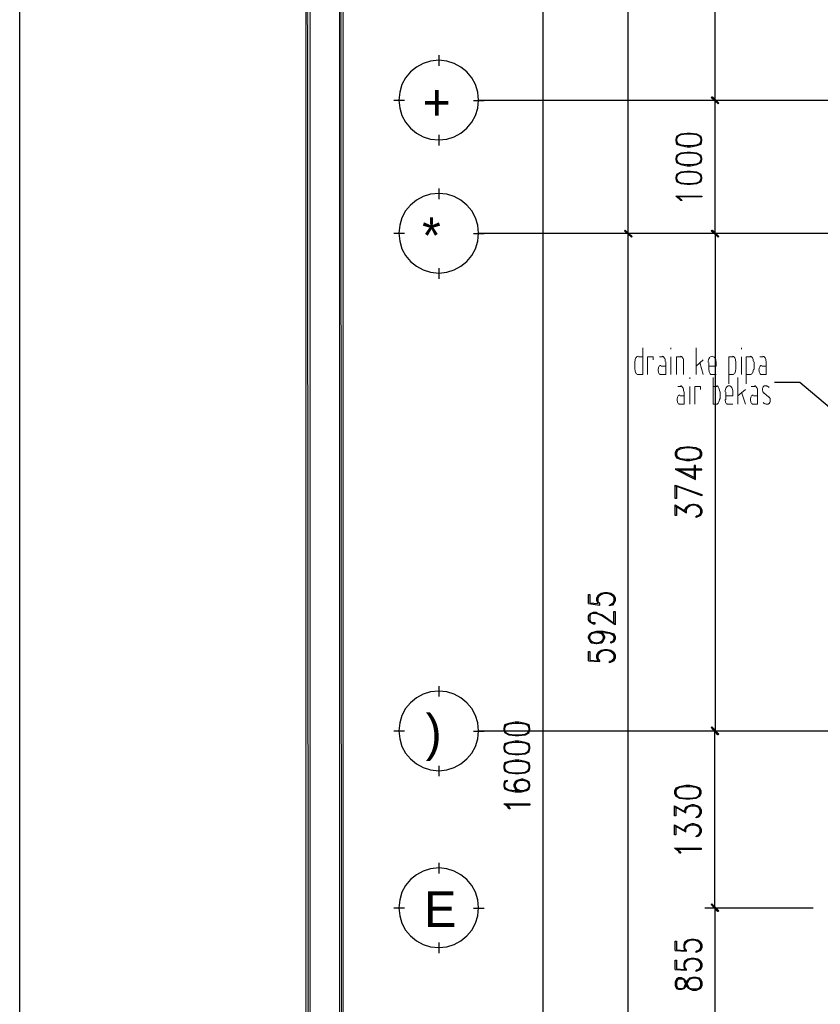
# Model space of a CAD drawing. Header units: millimetres. Extents: x 0 to 420, y 0 to 297.
# Tile 3 of 79: x 0 to 48, y 133 to 192. Entities that reach past the tile are written whole.
import ezdxf

# ---------------------------------------------------------------- set-up
doc = ezdxf.new("R2010")
doc.units = ezdxf.units.MM
for name, color, linetype in [('FILL_000000', 7, 'Continuous'), ('LINE_000000', 7, 'Continuous'), ('TEXT', 7, 'Continuous')]:
    doc.layers.add(name, color=color, linetype=linetype)

msp = doc.modelspace()

# ---------------------------------------------------------------- hatches: boundary and pattern name
at = {"layer": 'FILL_000000'}
h = msp.add_hatch(color=7, dxfattribs=at)
h.dxf.hatch_style = 1
h.paths.add_polyline_path([(17.653, 288.84), (17.399, 289.052), (17.653, 8.086), (17.653, 288.84)])
h = msp.add_hatch(color=7, dxfattribs=at)
h.dxf.hatch_style = 1
h.paths.add_polyline_path([(17.399, 289.052), (17.653, 8.086), (17.399, 7.874), (17.399, 289.052)])
h = msp.add_hatch(color=7, dxfattribs=at)
h.dxf.hatch_style = 1
h.paths.add_polyline_path([(19.643, 286.808), (19.431, 287.062), (19.643, 10.118), (19.643, 286.808)])
h = msp.add_hatch(color=7, dxfattribs=at)
h.dxf.hatch_style = 1
h.paths.add_polyline_path([(19.431, 287.062), (19.643, 10.118), (19.431, 9.864), (19.431, 287.062)])
h = msp.add_hatch(color=7, dxfattribs=at)
h.dxf.hatch_style = 1
h.paths.add_polyline_path([(41.783, 187.452), (41.741, 187.41), (42.206, 187.071), (41.783, 187.452)])
h = msp.add_hatch(color=7, dxfattribs=at)
h.dxf.hatch_style = 1
h.paths.add_polyline_path([(41.741, 187.41), (42.206, 187.071), (42.164, 187.029), (41.741, 187.41)])
h = msp.add_hatch(color=7, dxfattribs=at)
h.dxf.hatch_style = 1
h.paths.add_polyline_path([(42.206, 187.071), (41.783, 187.41), (41.825, 187.452), (42.206, 187.071)])
h = msp.add_hatch(color=7, dxfattribs=at)
h.dxf.hatch_style = 1
h.paths.add_polyline_path([(42.164, 187.029), (42.206, 187.071), (41.783, 187.41), (42.164, 187.029)])
h = msp.add_hatch(color=7, dxfattribs=at)
h.dxf.hatch_style = 1
h.paths.add_polyline_path([(36.576, 179.451), (36.534, 179.409), (36.999, 179.07), (36.576, 179.451)])
h = msp.add_hatch(color=7, dxfattribs=at)
h.dxf.hatch_style = 1
h.paths.add_polyline_path([(36.999, 179.07), (36.534, 179.409), (36.576, 179.451), (36.999, 179.07)])
h = msp.add_hatch(color=7, dxfattribs=at)
h.dxf.hatch_style = 1
h.paths.add_polyline_path([(36.534, 179.409), (36.999, 179.07), (36.957, 179.028), (36.534, 179.409)])
h = msp.add_hatch(color=7, dxfattribs=at)
h.dxf.hatch_style = 1
h.paths.add_polyline_path([(36.957, 179.028), (36.999, 179.07), (36.534, 179.409), (36.957, 179.028)])
h = msp.add_hatch(color=7, dxfattribs=at)
h.dxf.hatch_style = 1
h.paths.add_polyline_path([(42.206, 179.07), (41.741, 179.409), (41.783, 179.451), (42.206, 179.07)])
h = msp.add_hatch(color=7, dxfattribs=at)
h.dxf.hatch_style = 1
h.paths.add_polyline_path([(42.164, 179.028), (42.206, 179.07), (41.741, 179.409), (42.164, 179.028)])
h = msp.add_hatch(color=7, dxfattribs=at)
h.dxf.hatch_style = 1
h.paths.add_polyline_path([(41.825, 179.451), (41.783, 179.409), (42.206, 179.07), (41.825, 179.451)])
h = msp.add_hatch(color=7, dxfattribs=at)
h.dxf.hatch_style = 1
h.paths.add_polyline_path([(41.783, 179.409), (42.206, 179.07), (42.164, 179.028), (41.783, 179.409)])
h = msp.add_hatch(color=7, dxfattribs=at)
h.dxf.hatch_style = 1
h.paths.add_polyline_path([(41.783, 149.606), (41.741, 149.564), (42.206, 149.183), (41.783, 149.606)])
h = msp.add_hatch(color=7, dxfattribs=at)
h.dxf.hatch_style = 1
h.paths.add_polyline_path([(42.164, 149.183), (41.741, 149.564), (41.783, 149.606), (42.164, 149.183)])
h = msp.add_hatch(color=7, dxfattribs=at)
h.dxf.hatch_style = 1
h.paths.add_polyline_path([(41.741, 149.564), (42.206, 149.183), (42.164, 149.14), (41.741, 149.564)])
h = msp.add_hatch(color=7, dxfattribs=at)
h.dxf.hatch_style = 1
h.paths.add_polyline_path([(42.122, 149.14), (42.164, 149.183), (41.741, 149.564), (42.122, 149.14)])
h = msp.add_hatch(color=7, dxfattribs=at)
h.dxf.hatch_style = 1
h.paths.add_polyline_path([(42.206, 138.557), (41.741, 138.938), (41.783, 138.98), (42.206, 138.557)])
h = msp.add_hatch(color=7, dxfattribs=at)
h.dxf.hatch_style = 1
h.paths.add_polyline_path([(41.783, 138.98), (41.741, 138.938), (42.164, 138.557), (41.783, 138.98)])
h = msp.add_hatch(color=7, dxfattribs=at)
h.dxf.hatch_style = 1
h.paths.add_polyline_path([(42.164, 138.515), (42.206, 138.557), (41.741, 138.938), (42.164, 138.515)])
h = msp.add_hatch(color=7, dxfattribs=at)
h.dxf.hatch_style = 1
h.paths.add_polyline_path([(41.741, 138.938), (42.164, 138.557), (42.122, 138.515), (41.741, 138.938)])

# ---------------------------------------------------------------- linework, layer by layer
at = {"layer": 'LINE_000000', "lineweight": 25}
for p, q in [((31.665, 83.354), (31.665, 211.201)), ((36.745, 211.201), (36.745, 179.239)), ((41.995, 187.24), (41.995, 211.201)), ((25.4, 189.315), (25.4, 189.95)), ((23.326, 187.24), (22.691, 187.24)), ((27.474, 187.24), (28.109, 187.24)), ((120.735, 187.24), (27.813, 187.24)), ((47.879, 187.24), (41.36, 187.24)), ((47.921, 187.24), (41.402, 187.24)), ((41.995, 179.239), (41.995, 187.24)), ((25.4, 184.531), (25.4, 185.166)), ((25.4, 181.314), (25.4, 181.949)), ((23.326, 179.239), (22.691, 179.239)), ((27.474, 179.239), (28.109, 179.239)), ((125.688, 179.239), (27.813, 179.239)), ((40.598, 179.239), (36.153, 179.239)), ((40.598, 179.239), (36.153, 179.239)), ((36.745, 179.239), (36.745, 131.911)), ((47.921, 179.239), (41.36, 179.239)), ((47.921, 179.239), (41.402, 179.239)), ((41.995, 179.239), (41.995, 149.352)), ((25.4, 176.53), (25.4, 177.165)), ((39.582, 162.899), (40.259, 162.475)), ((41.106, 162.433), (40.936, 162.264)), ((34.375, 157.014), (35.052, 156.93)), ((35.899, 157.099), (35.729, 156.93)), ((34.375, 153.585), (35.052, 153.543)), ((35.899, 153.712), (35.729, 153.543)), ((25.4, 151.426), (25.4, 152.061)), ((23.326, 149.352), (22.691, 149.352)), ((27.474, 149.352), (28.109, 149.352)), ((120.311, 149.352), (27.813, 149.352)), ((47.879, 149.352), (41.36, 149.352)), ((47.075, 149.352), (41.36, 149.352)), ((41.952, 149.352), (41.952, 138.726)), ((25.4, 146.643), (25.4, 147.278)), ((39.539, 144.822), (40.217, 144.441)), ((41.063, 144.357), (40.936, 144.187)), ((39.539, 143.679), (40.217, 143.298)), ((41.063, 143.214), (40.936, 143.044)), ((25.4, 140.801), (25.4, 141.436)), ((23.326, 138.726), (22.691, 138.726)), ((27.474, 138.726), (28.109, 138.726)), ((47.879, 138.726), (41.36, 138.726)), ((47.075, 138.726), (41.36, 138.726)), ((41.995, 131.911), (41.995, 138.726)), ((25.4, 136.017), (25.4, 136.652)), ((39.582, 136.186), (40.259, 136.144)), ((41.106, 136.313), (40.936, 136.144)), ((39.582, 135.043), (40.259, 135.001)), ((41.106, 135.17), (40.936, 135.001)), ((41.106, 134.366), (40.936, 134.535)), ((40.936, 133.858), (41.106, 134.027))]:
    msp.add_line(p, q, dxfattribs=at)
at = {"layer": 'LINE_000000', "lineweight": 13}
for p, q in [((39.328, 172.297), (39.328, 172.381)), ((40.852, 170.773), (40.852, 172.381)), ((43.561, 172.297), (43.561, 172.381)), ((37.169, 171.069), (37.169, 171.535)), ((37.38, 171.831), (37.634, 171.831)), ((38.65, 171.831), (38.82, 171.831)), ((39.328, 170.773), (39.328, 171.831)), ((40.09, 171.535), (40.09, 170.773)), ((41.275, 171.662), (40.852, 171.281)), ((43.222, 171.535), (43.222, 171.069)), ((43.561, 170.773), (43.561, 171.831)), ((44.323, 171.535), (44.323, 171.069)), ((44.662, 171.831), (44.873, 171.831)), ((38.735, 171.281), (39.031, 171.281)), ((41.063, 171.492), (41.275, 170.773)), ((41.614, 171.027), (41.614, 171.492)), ((44.789, 171.281), (45.043, 171.281)), ((40.471, 170.519), (40.471, 170.603)), ((42.037, 170.773), (41.783, 170.773)), ((43.053, 170.773), (42.799, 170.773)), ((43.349, 168.995), (43.349, 170.603)), ((44.111, 170.773), (43.857, 170.773)), ((39.751, 170.053), (39.92, 170.053)), ((40.471, 168.995), (40.471, 170.053)), ((42.079, 170.053), (41.868, 170.053)), ((42.291, 169.291), (42.291, 169.757)), ((43.815, 169.884), (43.349, 169.503)), ((44.154, 170.053), (44.365, 170.053)), ((39.878, 169.503), (40.132, 169.503)), ((42.63, 169.249), (42.63, 169.714)), ((43.561, 169.714), (43.815, 168.995)), ((44.281, 169.503), (44.535, 169.503)), ((44.916, 169.672), (45.212, 169.418)), ((43.053, 168.995), (42.757, 168.995))]:
    msp.add_line(p, q, dxfattribs=at)
at = {"layer": 'LINE_000000', "lineweight": 25}
for points in [[(0.212, 0), (0.212, 296.926), (420.158, 296.926), (420.158, 0), (0.212, 0)], [(27.771, 187.262), (27.722, 187.744), (27.583, 188.193), (27.362, 188.599), (27.07, 188.953), (26.716, 189.245), (26.31, 189.465), (25.861, 189.605), (25.379, 189.653), (24.897, 189.605), (24.448, 189.465), (24.042, 189.245), (23.688, 188.953), (23.396, 188.599), (23.175, 188.193), (23.036, 187.744), (22.987, 187.262), (23.036, 186.779), (23.175, 186.33), (23.396, 185.924), (23.688, 185.57), (24.042, 185.278), (24.448, 185.058), (24.897, 184.918), (25.379, 184.87), (25.861, 184.918), (26.31, 185.058), (26.716, 185.278), (27.07, 185.57), (27.362, 185.924), (27.583, 186.33), (27.722, 186.779), (27.771, 187.262)], [(39.624, 184.827), (39.666, 184.616), (39.92, 184.531), (40.301, 184.446), (40.513, 184.446), (40.894, 184.531), (41.148, 184.616), (41.19, 184.827), (41.19, 184.912), (41.148, 185.081), (40.894, 185.208), (40.513, 185.251), (40.301, 185.251), (39.92, 185.208), (39.666, 185.081), (39.624, 184.912), (39.624, 184.827)], [(39.624, 183.684), (39.666, 183.515), (39.92, 183.388), (40.301, 183.303), (40.513, 183.303), (40.894, 183.388), (41.148, 183.515), (41.19, 183.684), (41.19, 183.769), (41.148, 183.938), (40.894, 184.065), (40.513, 184.108), (40.301, 184.108), (39.92, 184.065), (39.666, 183.938), (39.624, 183.769), (39.624, 183.684)], [(39.624, 182.541), (39.666, 182.372), (39.92, 182.245), (40.301, 182.203), (40.513, 182.203), (40.894, 182.245), (41.148, 182.372), (41.19, 182.541), (41.19, 182.626), (41.148, 182.795), (40.894, 182.922), (40.513, 182.965), (40.301, 182.965), (39.92, 182.922), (39.666, 182.795), (39.624, 182.626), (39.624, 182.541)], [(27.771, 179.26), (27.722, 179.743), (27.583, 180.191), (27.362, 180.598), (27.07, 180.952), (26.716, 181.244), (26.31, 181.464), (25.861, 181.604), (25.379, 181.652), (24.897, 181.604), (24.448, 181.464), (24.042, 181.244), (23.688, 180.952), (23.396, 180.598), (23.175, 180.191), (23.036, 179.743), (22.987, 179.26), (23.036, 178.778), (23.175, 178.329), (23.396, 177.923), (23.688, 177.569), (24.042, 177.277), (24.448, 177.057), (24.897, 176.917), (25.379, 176.869), (25.861, 176.917), (26.31, 177.057), (26.716, 177.277), (27.07, 177.569), (27.362, 177.923), (27.583, 178.329), (27.722, 178.778), (27.771, 179.26)], [(41.19, 181.483), (41.19, 181.441), (39.751, 181.441), (39.92, 181.314), (40.005, 181.229), (39.92, 181.229), (39.836, 181.314), (39.624, 181.483), (41.19, 181.483)], [(39.582, 165.947), (39.666, 165.777), (39.878, 165.693), (40.259, 165.608), (40.471, 165.608), (40.852, 165.693), (41.106, 165.777), (41.19, 165.947), (41.19, 166.074), (41.106, 166.243), (40.852, 166.37), (40.471, 166.412), (40.259, 166.412), (39.878, 166.37), (39.666, 166.243), (39.582, 166.074), (39.582, 165.947)], [(27.771, 149.373), (27.722, 149.855), (27.583, 150.304), (27.362, 150.71), (27.07, 151.064), (26.716, 151.357), (26.31, 151.577), (25.861, 151.716), (25.379, 151.765), (24.897, 151.716), (24.448, 151.577), (24.042, 151.357), (23.688, 151.064), (23.396, 150.71), (23.175, 150.304), (23.036, 149.855), (22.987, 149.373), (23.036, 148.891), (23.175, 148.442), (23.396, 148.036), (23.688, 147.682), (24.042, 147.39), (24.448, 147.169), (24.897, 147.03), (25.379, 146.981), (25.861, 147.03), (26.31, 147.169), (26.716, 147.39), (27.07, 147.682), (27.362, 148.036), (27.583, 148.442), (27.722, 148.891), (27.771, 149.373)], [(29.295, 149.437), (29.337, 149.267), (29.591, 149.14), (29.972, 149.098), (30.184, 149.098), (30.565, 149.14), (30.819, 149.267), (30.861, 149.437), (30.861, 149.521), (30.819, 149.733), (30.565, 149.818), (30.184, 149.902), (29.972, 149.902), (29.591, 149.818), (29.337, 149.733), (29.295, 149.521), (29.295, 149.437)], [(29.295, 148.294), (29.337, 148.124), (29.591, 147.997), (29.972, 147.955), (30.184, 147.955), (30.565, 147.997), (30.819, 148.124), (30.861, 148.294), (30.861, 148.421), (30.819, 148.59), (30.565, 148.675), (30.184, 148.759), (29.972, 148.759), (29.591, 148.675), (29.337, 148.59), (29.295, 148.421), (29.295, 148.294)], [(29.295, 147.151), (29.337, 146.981), (29.591, 146.854), (29.972, 146.812), (30.184, 146.812), (30.565, 146.854), (30.819, 146.981), (30.861, 147.151), (30.861, 147.278), (30.819, 147.447), (30.565, 147.532), (30.184, 147.616), (29.972, 147.616), (29.591, 147.532), (29.337, 147.447), (29.295, 147.278), (29.295, 147.151)], [(39.539, 145.627), (39.624, 145.457), (39.836, 145.33), (40.217, 145.288), (40.471, 145.288), (40.852, 145.33), (41.063, 145.457), (41.148, 145.627), (41.148, 145.754), (41.063, 145.923), (40.852, 146.008), (40.471, 146.092), (40.217, 146.092), (39.836, 146.008), (39.624, 145.923), (39.539, 145.754), (39.539, 145.627)], [(30.861, 144.992), (30.861, 144.907), (29.422, 144.907), (29.591, 144.822), (29.676, 144.695), (29.591, 144.695), (29.506, 144.822), (29.295, 144.992), (30.861, 144.992)], [(41.148, 142.325), (41.148, 142.24), (39.709, 142.24), (39.836, 142.155), (39.92, 142.028), (39.836, 142.028), (39.793, 142.155), (39.539, 142.325), (41.148, 142.325)], [(27.771, 138.747), (27.722, 139.23), (27.583, 139.679), (27.362, 140.085), (27.07, 140.439), (26.716, 140.731), (26.31, 140.951), (25.861, 141.091), (25.379, 141.139), (24.897, 141.091), (24.448, 140.951), (24.042, 140.731), (23.688, 140.439), (23.396, 140.085), (23.175, 139.679), (23.036, 139.23), (22.987, 138.747), (23.036, 138.265), (23.175, 137.816), (23.396, 137.41), (23.688, 137.056), (24.042, 136.764), (24.448, 136.544), (24.897, 136.404), (25.379, 136.356), (25.861, 136.404), (26.31, 136.544), (26.716, 136.764), (27.07, 137.056), (27.362, 137.41), (27.583, 137.816), (27.722, 138.265), (27.771, 138.747)], [(39.582, 134.07), (39.666, 133.9), (39.793, 133.858), (39.963, 133.858), (40.132, 133.9), (40.174, 133.943), (40.259, 134.07), (40.344, 134.281), (40.428, 134.408), (40.471, 134.451), (40.64, 134.535), (40.852, 134.535), (41.021, 134.451), (41.106, 134.281), (41.106, 134.07), (41.021, 133.9), (40.852, 133.858), (40.64, 133.858), (40.471, 133.9), (40.428, 133.943), (40.344, 134.07), (40.259, 134.281), (40.174, 134.408), (40.132, 134.451), (39.963, 134.535), (39.793, 134.535), (39.666, 134.451), (39.582, 134.281), (39.582, 134.07)]]:
    msp.add_lwpolyline(points, close=True, dxfattribs=at)
at = {"layer": 'LINE_000000', "lineweight": 0}
for points in [[(17.653, 288.84), (17.399, 289.052), (17.653, 8.086), (17.653, 288.84)], [(17.399, 289.052), (17.653, 8.086), (17.399, 7.874), (17.399, 289.052)], [(19.643, 286.808), (19.431, 287.062), (19.643, 10.118), (19.643, 286.808)], [(19.431, 287.062), (19.643, 10.118), (19.431, 9.864), (19.431, 287.062)], [(41.783, 187.452), (41.741, 187.41), (42.206, 187.071), (41.783, 187.452)], [(41.741, 187.41), (42.206, 187.071), (42.164, 187.029), (41.741, 187.41)], [(42.206, 187.071), (41.783, 187.41), (41.825, 187.452), (42.206, 187.071)], [(42.164, 187.029), (42.206, 187.071), (41.783, 187.41), (42.164, 187.029)], [(36.576, 179.451), (36.534, 179.409), (36.999, 179.07), (36.576, 179.451)], [(36.999, 179.07), (36.534, 179.409), (36.576, 179.451), (36.999, 179.07)], [(36.534, 179.409), (36.999, 179.07), (36.957, 179.028), (36.534, 179.409)], [(36.957, 179.028), (36.999, 179.07), (36.534, 179.409), (36.957, 179.028)], [(42.206, 179.07), (41.741, 179.409), (41.783, 179.451), (42.206, 179.07)], [(42.164, 179.028), (42.206, 179.07), (41.741, 179.409), (42.164, 179.028)], [(41.825, 179.451), (41.783, 179.409), (42.206, 179.07), (41.825, 179.451)], [(41.783, 179.409), (42.206, 179.07), (42.164, 179.028), (41.783, 179.409)], [(41.783, 149.606), (41.741, 149.564), (42.206, 149.183), (41.783, 149.606)], [(42.164, 149.183), (41.741, 149.564), (41.783, 149.606), (42.164, 149.183)], [(41.741, 149.564), (42.206, 149.183), (42.164, 149.14), (41.741, 149.564)], [(42.122, 149.14), (42.164, 149.183), (41.741, 149.564), (42.122, 149.14)], [(42.206, 138.557), (41.741, 138.938), (41.783, 138.98), (42.206, 138.557)], [(41.783, 138.98), (41.741, 138.938), (42.164, 138.557), (41.783, 138.98)], [(42.164, 138.515), (42.206, 138.557), (41.741, 138.938), (42.164, 138.515)], [(41.741, 138.938), (42.164, 138.557), (42.122, 138.515), (41.741, 138.938)]]:
    msp.add_lwpolyline(points, close=True, dxfattribs=at)
at = {"layer": 'LINE_000000', "lineweight": 25}
for points in [[(41.148, 185.039), (40.894, 185.166), (40.513, 185.208), (40.301, 185.208), (39.92, 185.166), (39.666, 185.039)], [(39.751, 185.081), (39.666, 184.912), (39.666, 184.827), (39.751, 184.616)], [(39.666, 184.7), (39.92, 184.573), (40.301, 184.531), (40.513, 184.531), (40.894, 184.573), (41.148, 184.7)], [(41.063, 184.616), (41.148, 184.827), (41.148, 184.912), (41.063, 185.081)], [(41.148, 183.896), (40.894, 184.023), (40.513, 184.065), (40.301, 184.065), (39.92, 184.023), (39.666, 183.896)], [(39.751, 183.938), (39.666, 183.769), (39.666, 183.684), (39.751, 183.515)], [(41.063, 183.515), (41.148, 183.684), (41.148, 183.769), (41.063, 183.938)], [(39.666, 183.557), (39.92, 183.43), (40.301, 183.388), (40.513, 183.388), (40.894, 183.43), (41.148, 183.557)], [(41.148, 182.753), (40.894, 182.88), (40.513, 182.922), (40.301, 182.922), (39.92, 182.88), (39.666, 182.753)], [(39.751, 182.795), (39.666, 182.626), (39.666, 182.541), (39.751, 182.372)], [(41.063, 182.372), (41.148, 182.541), (41.148, 182.626), (41.063, 182.795)], [(39.666, 182.414), (39.92, 182.287), (40.301, 182.245), (40.513, 182.245), (40.894, 182.287), (41.148, 182.414)], [(45.551, 170.307), (47.075, 170.307), (49.234, 168.487)], [(41.106, 166.201), (40.852, 166.285), (40.471, 166.37), (40.259, 166.37), (39.878, 166.285), (39.666, 166.201)], [(39.751, 166.243), (39.666, 166.074), (39.666, 165.947), (39.751, 165.777)], [(41.021, 165.777), (41.106, 165.947), (41.106, 166.074), (41.021, 166.243)], [(39.666, 165.862), (39.878, 165.735), (40.259, 165.693), (40.471, 165.693), (40.852, 165.735), (41.106, 165.862)], [(40.809, 164.55), (39.793, 165.058), (41.19, 165.058), (41.19, 165.1), (39.582, 165.1), (40.809, 164.465), (40.809, 165.312), (40.725, 165.312), (40.725, 164.55)], [(39.666, 164.084), (39.666, 163.322), (39.582, 163.322), (39.582, 164.126), (41.19, 163.576), (41.19, 163.491), (39.582, 164.084)], [(39.666, 162.899), (39.666, 162.306), (39.582, 162.306), (39.582, 162.941), (40.259, 162.518)], [(40.174, 162.518), (40.174, 162.645), (40.259, 162.814), (40.428, 162.941), (40.64, 162.983), (40.725, 162.983), (40.936, 162.941), (41.106, 162.814), (41.19, 162.645), (41.19, 162.475), (41.106, 162.306), (41.021, 162.264), (40.852, 162.179), (40.852, 162.264)], [(40.259, 162.475), (40.259, 162.645), (40.344, 162.814), (40.555, 162.941)], [(40.259, 162.687), (40.428, 162.899), (40.64, 162.941), (40.725, 162.941), (40.936, 162.899), (41.106, 162.687)], [(40.809, 162.941), (41.021, 162.814), (41.106, 162.645), (41.106, 162.475), (41.021, 162.306), (40.852, 162.264)], [(34.375, 157.014), (34.375, 157.565), (34.459, 157.565), (34.459, 157.057), (34.967, 157.014), (34.883, 157.184), (34.883, 157.353), (34.967, 157.522), (35.137, 157.649), (35.348, 157.692), (35.518, 157.692), (35.729, 157.649), (35.899, 157.522), (35.983, 157.353), (35.983, 157.184), (35.899, 157.014), (35.814, 156.93), (35.645, 156.887), (35.645, 156.93)], [(35.052, 156.93), (35.052, 157.014), (34.967, 157.099), (34.967, 157.353), (35.052, 157.522), (35.264, 157.649)], [(34.967, 157.395), (35.137, 157.565), (35.348, 157.649), (35.518, 157.649), (35.729, 157.565), (35.899, 157.395)], [(35.602, 157.649), (35.814, 157.522), (35.899, 157.353), (35.899, 157.184), (35.814, 157.014), (35.645, 156.93)], [(35.899, 155.787), (35.899, 156.549), (35.983, 156.549), (35.983, 155.744), (35.221, 156.252), (34.967, 156.379), (34.84, 156.422), (34.671, 156.422), (34.502, 156.379), (34.459, 156.252), (34.459, 156.041), (34.502, 155.914), (34.671, 155.871), (34.756, 155.871), (34.756, 155.787), (34.671, 155.787), (34.502, 155.871), (34.459, 155.914), (34.375, 156.041), (34.375, 156.252), (34.459, 156.379), (34.502, 156.422), (34.671, 156.506), (34.84, 156.506), (34.967, 156.422), (35.221, 156.337), (35.983, 155.787)], [(35.137, 155.279), (35.264, 155.194), (35.348, 155.025), (35.348, 154.94), (35.264, 154.771), (35.137, 154.644), (34.883, 154.601), (34.84, 154.601), (34.586, 154.644), (34.459, 154.771), (34.375, 154.94), (34.375, 155.025), (34.459, 155.194), (34.586, 155.279), (34.883, 155.363), (35.264, 155.363), (35.645, 155.279), (35.899, 155.194), (35.983, 155.025), (35.983, 154.898), (35.899, 154.728), (35.729, 154.644), (35.729, 154.728), (35.899, 154.771)], [(34.756, 154.644), (34.502, 154.771), (34.459, 154.94), (34.459, 155.025), (34.502, 155.194), (34.756, 155.279)], [(34.459, 155.067), (34.586, 155.236), (34.883, 155.279), (35.264, 155.279), (35.645, 155.236), (35.899, 155.109)], [(34.883, 155.279), (35.137, 155.236), (35.264, 155.067)], [(34.967, 155.279), (35.221, 155.194), (35.264, 155.025), (35.264, 154.94), (35.221, 154.771), (34.967, 154.644)], [(35.814, 155.194), (35.899, 155.025), (35.899, 154.898), (35.814, 154.728)], [(35.264, 154.898), (35.137, 154.728), (34.883, 154.644), (34.84, 154.644), (34.586, 154.728), (34.459, 154.898)], [(34.375, 153.585), (34.375, 154.136), (34.459, 154.136), (34.459, 153.628), (34.967, 153.585), (34.883, 153.755), (34.883, 153.924), (34.967, 154.093), (35.137, 154.22), (35.348, 154.263), (35.518, 154.263), (35.729, 154.22), (35.899, 154.093), (35.983, 153.924), (35.983, 153.755), (35.899, 153.585), (35.814, 153.543), (35.645, 153.458), (35.645, 153.543)], [(35.052, 153.543), (35.052, 153.585), (34.967, 153.712), (34.967, 153.924), (35.052, 154.093), (35.264, 154.22)], [(34.967, 153.966), (35.137, 154.136), (35.348, 154.22), (35.518, 154.22), (35.729, 154.136), (35.899, 153.966)], [(35.602, 154.22), (35.814, 154.093), (35.899, 153.924), (35.899, 153.755), (35.814, 153.585), (35.645, 153.543)], [(30.819, 149.648), (30.565, 149.775), (30.184, 149.818), (29.972, 149.818), (29.591, 149.775), (29.337, 149.648)], [(29.422, 149.733), (29.337, 149.521), (29.337, 149.437), (29.422, 149.267)], [(30.734, 149.267), (30.819, 149.437), (30.819, 149.521), (30.734, 149.733)], [(29.337, 149.31), (29.591, 149.183), (29.972, 149.14), (30.184, 149.14), (30.565, 149.183), (30.819, 149.31)], [(30.819, 148.505), (30.565, 148.632), (30.184, 148.675), (29.972, 148.675), (29.591, 148.632), (29.337, 148.505)], [(29.422, 148.59), (29.337, 148.421), (29.337, 148.294), (29.422, 148.124)], [(30.734, 148.124), (30.819, 148.294), (30.819, 148.421), (30.734, 148.59)], [(29.337, 148.167), (29.591, 148.04), (29.972, 147.997), (30.184, 147.997), (30.565, 148.04), (30.819, 148.167)], [(30.819, 147.362), (30.565, 147.489), (30.184, 147.532), (29.972, 147.532), (29.591, 147.489), (29.337, 147.362)], [(29.422, 147.447), (29.337, 147.278), (29.337, 147.151), (29.422, 146.981)], [(30.734, 146.981), (30.819, 147.151), (30.819, 147.278), (30.734, 147.447)], [(29.337, 147.024), (29.591, 146.897), (29.972, 146.854), (30.184, 146.854), (30.565, 146.897), (30.819, 147.024)], [(29.337, 146.304), (29.506, 146.346), (29.506, 146.389), (29.337, 146.346), (29.295, 146.177), (29.295, 146.05), (29.337, 145.881), (29.591, 145.796), (29.972, 145.711), (30.353, 145.711), (30.649, 145.796), (30.819, 145.881), (30.861, 146.05), (30.861, 146.135), (30.819, 146.304), (30.649, 146.389), (30.438, 146.473), (30.353, 146.473), (30.099, 146.389), (29.972, 146.304), (29.887, 146.135), (29.887, 146.05), (29.972, 145.881), (30.099, 145.796)], [(29.422, 146.346), (29.337, 146.177), (29.337, 146.05), (29.422, 145.881)], [(30.819, 146.177), (30.649, 146.346), (30.438, 146.389), (30.353, 146.389), (30.099, 146.346), (29.972, 146.177)], [(30.268, 146.389), (30.057, 146.304), (29.972, 146.135), (29.972, 146.05), (30.057, 145.881), (30.268, 145.796)], [(30.48, 145.796), (30.734, 145.881), (30.819, 146.05), (30.819, 146.135), (30.734, 146.304), (30.48, 146.389)], [(29.337, 145.965), (29.591, 145.838), (29.972, 145.796), (30.353, 145.796), (30.649, 145.838), (30.819, 146.008)], [(29.972, 146.008), (30.099, 145.838), (30.353, 145.796)], [(41.063, 145.838), (40.852, 145.965), (40.471, 146.008), (40.217, 146.008), (39.836, 145.965), (39.624, 145.838)], [(39.709, 145.923), (39.624, 145.754), (39.624, 145.627), (39.709, 145.457)], [(39.624, 145.5), (39.836, 145.373), (40.217, 145.33), (40.471, 145.33), (40.852, 145.373), (41.063, 145.5)], [(40.979, 145.457), (41.063, 145.627), (41.063, 145.754), (40.979, 145.923)], [(40.174, 144.484), (40.174, 144.611), (40.217, 144.78), (40.386, 144.865), (40.598, 144.949), (40.682, 144.949), (40.936, 144.865), (41.063, 144.78), (41.148, 144.611), (41.148, 144.441), (41.063, 144.272), (40.979, 144.187), (40.852, 144.145), (40.852, 144.187)], [(39.624, 144.822), (39.624, 144.272), (39.539, 144.272), (39.539, 144.865), (40.217, 144.484)], [(40.217, 144.441), (40.217, 144.611), (40.301, 144.78), (40.555, 144.865)], [(40.217, 144.653), (40.386, 144.822), (40.598, 144.865), (40.682, 144.865), (40.936, 144.822), (41.063, 144.653)], [(40.767, 144.865), (40.979, 144.78), (41.063, 144.611), (41.063, 144.441), (40.979, 144.272), (40.852, 144.187)], [(39.624, 143.679), (39.624, 143.129), (39.539, 143.129), (39.539, 143.722), (40.217, 143.341)], [(40.174, 143.341), (40.174, 143.468), (40.217, 143.637), (40.386, 143.722), (40.598, 143.806), (40.682, 143.806), (40.936, 143.722), (41.063, 143.637), (41.148, 143.468), (41.148, 143.298), (41.063, 143.129), (40.979, 143.044), (40.852, 143.002), (40.852, 143.044)], [(40.217, 143.298), (40.217, 143.468), (40.301, 143.637), (40.555, 143.722)], [(40.217, 143.51), (40.386, 143.679), (40.598, 143.722), (40.682, 143.722), (40.936, 143.679), (41.063, 143.51)], [(40.767, 143.722), (40.979, 143.637), (41.063, 143.468), (41.063, 143.298), (40.979, 143.129), (40.852, 143.044)], [(39.582, 136.186), (39.582, 136.737), (39.666, 136.737), (39.666, 136.229), (40.174, 136.186), (40.132, 136.356), (40.132, 136.525), (40.174, 136.694), (40.344, 136.821), (40.555, 136.864), (40.725, 136.864), (40.936, 136.821), (41.106, 136.694), (41.19, 136.525), (41.19, 136.356), (41.106, 136.186), (41.021, 136.144), (40.852, 136.059), (40.852, 136.144)], [(40.259, 136.144), (40.259, 136.186), (40.174, 136.313), (40.174, 136.525), (40.259, 136.694), (40.471, 136.821)], [(40.174, 136.567), (40.344, 136.737), (40.555, 136.821), (40.725, 136.821), (40.936, 136.737), (41.106, 136.567)], [(40.809, 136.821), (41.021, 136.694), (41.106, 136.525), (41.106, 136.356), (41.021, 136.186), (40.852, 136.144)], [(39.582, 135.043), (39.582, 135.594), (39.666, 135.594), (39.666, 135.086), (40.174, 135.043), (40.132, 135.213), (40.132, 135.382), (40.174, 135.551), (40.344, 135.678), (40.555, 135.721), (40.725, 135.721), (40.936, 135.678), (41.106, 135.551), (41.19, 135.382), (41.19, 135.213), (41.106, 135.043), (41.021, 135.001), (40.852, 134.916), (40.852, 135.001)], [(40.259, 135.001), (40.259, 135.043), (40.174, 135.17), (40.174, 135.382), (40.259, 135.551), (40.471, 135.678)], [(40.174, 135.424), (40.344, 135.594), (40.555, 135.678), (40.725, 135.678), (40.936, 135.594), (41.106, 135.424)], [(40.809, 135.678), (41.021, 135.551), (41.106, 135.382), (41.106, 135.213), (41.021, 135.043), (40.852, 135.001)], [(39.666, 133.943), (39.793, 133.9), (39.963, 133.9), (40.132, 133.943), (40.174, 134.07), (40.259, 134.281), (40.344, 134.408), (40.471, 134.535), (40.64, 134.578), (40.852, 134.578), (41.021, 134.535), (41.106, 134.451), (41.19, 134.281), (41.19, 134.07), (41.106, 133.9), (41.021, 133.858), (40.852, 133.773), (40.64, 133.773), (40.471, 133.858), (40.344, 133.943), (40.259, 134.07), (40.174, 134.281), (40.132, 134.408), (39.963, 134.451), (39.793, 134.451), (39.666, 134.408)], [(39.751, 134.451), (39.666, 134.281), (39.666, 134.07), (39.751, 133.9)]]:
    msp.add_lwpolyline(points, dxfattribs=at)
at = {"layer": 'LINE_000000', "lineweight": 13}
for points in [[(37.634, 172.381), (37.634, 170.773), (37.38, 170.773)], [(37.359, 171.873), (37.321, 171.867), (37.285, 171.848), (37.253, 171.819), (37.224, 171.78), (37.201, 171.733), (37.184, 171.679), (37.173, 171.62), (37.169, 171.556)], [(37.931, 170.773), (37.931, 171.831), (38.269, 171.831), (38.269, 171.662)], [(39.031, 171.535), (39.031, 170.773), (38.735, 170.773)], [(38.989, 171.556), (38.985, 171.62), (38.974, 171.679), (38.956, 171.733), (38.933, 171.78), (38.905, 171.819), (38.873, 171.848), (38.837, 171.867), (38.798, 171.873)], [(39.666, 170.773), (39.666, 171.831), (39.92, 171.831)], [(40.09, 171.556), (40.086, 171.62), (40.075, 171.679), (40.057, 171.733), (40.034, 171.78), (40.006, 171.819), (39.973, 171.848), (39.938, 171.867), (39.899, 171.873)], [(42.037, 171.513), (42.032, 171.586), (42.019, 171.654), (41.997, 171.715), (41.969, 171.768), (41.934, 171.812), (41.895, 171.845), (41.851, 171.866), (41.804, 171.873), (41.757, 171.866), (41.714, 171.845), (41.674, 171.812), (41.64, 171.768), (41.611, 171.715), (41.59, 171.654), (41.576, 171.586), (41.571, 171.513)], [(42.799, 170.222), (42.799, 171.831), (43.053, 171.831)], [(43.222, 171.556), (43.218, 171.62), (43.207, 171.679), (43.19, 171.733), (43.167, 171.78), (43.138, 171.819), (43.106, 171.848), (43.07, 171.867), (43.032, 171.873)], [(43.857, 170.222), (43.857, 171.831), (44.111, 171.831)], [(44.281, 171.556), (44.277, 171.62), (44.266, 171.679), (44.248, 171.733), (44.225, 171.78), (44.197, 171.819), (44.164, 171.848), (44.129, 171.867), (44.09, 171.873)], [(45.043, 171.535), (45.043, 170.773), (44.789, 170.773)], [(45.043, 171.556), (45.039, 171.62), (45.028, 171.679), (45.01, 171.733), (44.987, 171.78), (44.959, 171.819), (44.926, 171.848), (44.891, 171.867), (44.852, 171.873)], [(37.169, 171.09), (37.173, 171.026), (37.184, 170.967), (37.201, 170.913), (37.224, 170.866), (37.253, 170.827), (37.285, 170.798), (37.321, 170.779), (37.359, 170.773)], [(38.714, 171.323), (38.684, 171.317), (38.656, 171.301), (38.631, 171.276), (38.609, 171.242), (38.591, 171.202), (38.577, 171.155), (38.569, 171.103), (38.566, 171.048), (38.569, 170.992), (38.577, 170.941), (38.591, 170.894), (38.609, 170.853), (38.631, 170.82), (38.656, 170.794), (38.684, 170.778), (38.714, 170.773)], [(42.037, 171.492), (42.037, 171.281), (41.614, 171.281)], [(41.614, 171.048), (41.617, 170.992), (41.625, 170.941), (41.639, 170.894), (41.657, 170.853), (41.679, 170.82), (41.704, 170.794), (41.732, 170.778), (41.762, 170.773)], [(43.032, 170.773), (43.07, 170.779), (43.106, 170.798), (43.138, 170.827), (43.167, 170.866), (43.19, 170.913), (43.207, 170.967), (43.218, 171.026), (43.222, 171.09)], [(44.09, 170.773), (44.129, 170.779), (44.164, 170.798), (44.197, 170.827), (44.225, 170.866), (44.248, 170.913), (44.266, 170.967), (44.277, 171.026), (44.281, 171.09)], [(44.768, 171.323), (44.738, 171.317), (44.71, 171.301), (44.685, 171.276), (44.663, 171.242), (44.645, 171.202), (44.631, 171.155), (44.622, 171.103), (44.619, 171.048), (44.622, 170.992), (44.631, 170.941), (44.645, 170.894), (44.663, 170.853), (44.685, 170.82), (44.71, 170.794), (44.738, 170.778), (44.768, 170.773)], [(41.868, 170.603), (41.868, 168.995), (42.079, 168.995)], [(40.132, 169.757), (40.132, 168.995), (39.878, 168.995)], [(40.09, 169.778), (40.086, 169.842), (40.075, 169.901), (40.057, 169.955), (40.034, 170.002), (40.006, 170.041), (39.973, 170.07), (39.938, 170.089), (39.899, 170.095)], [(40.767, 168.995), (40.767, 170.053), (41.106, 170.053), (41.106, 169.884)], [(42.249, 169.778), (42.245, 169.842), (42.234, 169.901), (42.216, 169.955), (42.193, 170.002), (42.165, 170.041), (42.132, 170.07), (42.097, 170.089), (42.058, 170.095)], [(43.053, 169.735), (43.048, 169.808), (43.035, 169.876), (43.013, 169.937), (42.985, 169.99), (42.95, 170.034), (42.911, 170.067), (42.867, 170.088), (42.82, 170.095), (42.773, 170.088), (42.73, 170.067), (42.69, 170.034), (42.656, 169.99), (42.627, 169.937), (42.606, 169.876), (42.592, 169.808), (42.587, 169.735)], [(44.535, 169.757), (44.535, 168.995), (44.281, 168.995)], [(44.535, 169.778), (44.531, 169.842), (44.52, 169.901), (44.502, 169.955), (44.479, 170.002), (44.451, 170.041), (44.418, 170.07), (44.383, 170.089), (44.344, 170.095)], [(44.987, 170.095), (44.962, 170.094), (44.937, 170.086), (44.915, 170.072), (44.894, 170.053), (44.875, 170.028), (44.859, 169.999), (44.846, 169.966), (44.837, 169.929), (44.832, 169.89), (44.831, 169.851), (44.834, 169.813), (44.841, 169.776), (44.852, 169.742), (44.867, 169.711), (44.884, 169.684), (44.905, 169.661)], [(45.239, 170.004), (45.21, 170.023), (45.181, 170.041), (45.151, 170.056), (45.122, 170.069), (45.091, 170.079), (45.061, 170.087), (45.03, 170.092), (44.999, 170.095)], [(39.857, 169.545), (39.827, 169.539), (39.799, 169.523), (39.774, 169.498), (39.752, 169.464), (39.734, 169.424), (39.72, 169.377), (39.712, 169.325), (39.709, 169.27), (39.712, 169.214), (39.72, 169.163), (39.734, 169.116), (39.752, 169.075), (39.774, 169.042), (39.799, 169.016), (39.827, 169), (39.857, 168.995)], [(42.058, 168.995), (42.097, 169.001), (42.132, 169.02), (42.165, 169.049), (42.193, 169.088), (42.216, 169.135), (42.234, 169.189), (42.245, 169.248), (42.249, 169.312)], [(42.587, 169.27), (42.59, 169.214), (42.599, 169.163), (42.613, 169.116), (42.631, 169.075), (42.653, 169.042), (42.678, 169.016), (42.706, 169), (42.736, 168.995)], [(43.053, 169.714), (43.053, 169.503), (42.63, 169.503)], [(44.26, 169.545), (44.23, 169.539), (44.202, 169.523), (44.177, 169.498), (44.155, 169.464), (44.137, 169.424), (44.123, 169.377), (44.114, 169.325), (44.111, 169.27), (44.114, 169.214), (44.123, 169.163), (44.137, 169.116), (44.155, 169.075), (44.177, 169.042), (44.202, 169.016), (44.23, 169), (44.26, 168.995)], [(45.15, 168.995), (45.175, 168.998), (45.199, 169.009), (45.221, 169.025), (45.241, 169.046), (45.259, 169.072), (45.274, 169.103), (45.285, 169.137), (45.293, 169.175), (45.296, 169.214), (45.296, 169.253), (45.291, 169.291), (45.283, 169.327), (45.27, 169.36), (45.255, 169.389), (45.236, 169.415), (45.215, 169.436)], [(44.871, 169.09), (44.905, 169.063), (44.94, 169.041), (44.975, 169.023), (45.012, 169.009), (45.048, 169), (45.085, 168.995), (45.123, 168.995), (45.16, 168.999)]]:
    msp.add_lwpolyline(points, dxfattribs=at)

# ---------------------------------------------------------------- texts
at = {"layer": 'TEXT'}
for s, p in [('+', (24.426, 186.055)), ('*', (24.384, 178.054)), (')', (24.596, 148.209)), ('E', (24.511, 137.583))]:
    msp.add_text(s, height=2.156, dxfattribs=at).set_placement(p)

doc.saveas('drawing.dxf')
